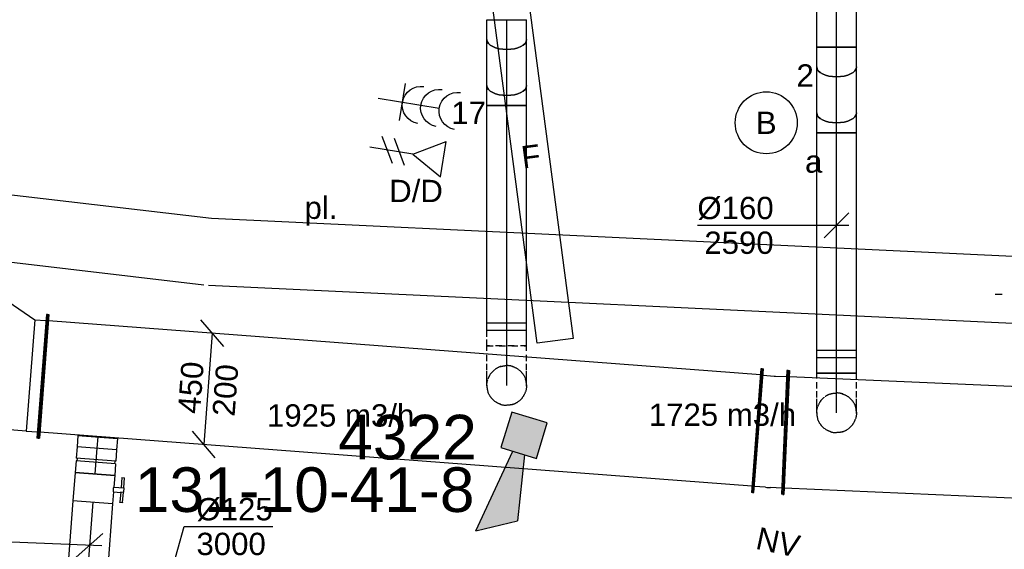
# Model space of a CAD drawing. Extents: x -138812 to 250702, y -18987 to 104055.
# Tile 69 of 193: x 71825 to 75795, y 17335 to 19470. Entities that reach past the tile are written whole.
import ezdxf
from ezdxf.enums import TextEntityAlignment as Align

# ---------------------------------------------------------------- set-up
doc = ezdxf.new("R2010")
doc.units = 0
doc.header["$LTSCALE"] = 50
doc.linetypes.add('CENTER2', pattern=[28.575000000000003, 19.05, -3.175, 3.175, -3.175])
doc.linetypes.add('STREEPJES', pattern=[0.1, 0.05, -0.05])
doc.layers.get('0').update_dxf_attribs({"linetype": 'CONTINUOUS'})
for name, color, linetype in [('brandmeldserienummers', 1, 'CONTINUOUS'), ('EL6131--', 2, 'CONTINUOUS'), ('EL6222--', 3, 'CONTINUOUS'), ('EL6311--', 3, 'CONTINUOUS'), ('EL6350--', 3, 'CONTINUOUS'), ('EL6441--', 3, 'CONTINUOUS'), ('EL6511--', 3, 'CONTINUOUS'), ('EM6131--', 1, 'CONTINUOUS'), ('lMcht retour bestaand', 1, 'CONTINUOUS'), ('lMcht retour bestaand_PR', 1, 'CONTINUOUS'), ('WL570---_RETOUR', 112, 'CONTINUOUS'), ('WL570---_RETOUR_HL', 8, 'CONTINUOUS'), ('WM570---_RETOUR', 1, 'CONTINUOUS'), ('WM570---_RETOUR_PR', 1, 'CONTINUOUS'), ('WM570---_TOEVOER', 1, 'CONTINUOUS')]:
    doc.layers.add(name, color=color, linetype=linetype)
doc.styles.add('BURO-018', font='ARIAL.TTF', dxfattribs={"height": 90})

# ---------------------------------------------------------------- blocks, each defined once
blk = doc.blocks.new('E001611500146')
at = {"color": 0}
for p, q in [((-15, -1.46), (-15, 1.46)), ((-15, 1.46), (15, 1.46)), ((15, 1.46), (15, -1.46)), ((15, -1.46), (-15, -1.46))]:
    blk.add_line(p, q, dxfattribs=at)
at = {"color": 0, "linetype": 'Continuous', "style": 'BURO-018'}
for tag, p in [('E_GKAST', (0, 8)), ('E_GROEP', (0, 5)), ('E_SGROEP', (4.5, 5)), ('E_ARMCODE', (0, 0)), ('E_SLET', (4.5, -3))]:
    blk.add_attdef(tag, text='', height=1.8, dxfattribs=at).set_placement(p, align=Align.MIDDLE)
blk = doc.blocks.new('1115C2J')
at = {"color": 0, "linetype": 'Continuous'}
for p, q in [((-4.5, 5.5), (4.5, 5.5)), ((-4.5, 1), (-4.5, 5.5)), ((-1.239999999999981, 4.30882250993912), (-1.240000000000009, 4.909999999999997)), ((-0.7599999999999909, 4.110000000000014), (-0.7599999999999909, 4.909999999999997)), ((2, 5.150000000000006), (3.5, 5.150000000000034)), ((2, 1.349999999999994), (2, 5.150000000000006)), ((3.5, 5.150000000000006), (3.5, 1.349999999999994)), ((4.5, 1), (4.5, 5.5)), ((-2.681177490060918, 4.349999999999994), (-3.52000000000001, 4.349999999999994)), ((-1.939999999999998, 3.608822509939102), (-2.681177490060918, 4.349999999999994)), ((-1.239999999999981, 4.30882250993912), (-1.939999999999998, 3.608822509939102)), ((-1.374314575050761, 3.495685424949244), (-0.7599999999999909, 4.110000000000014)), ((-2.879999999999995, 3.870000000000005), (-3.52000000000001, 3.870000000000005)), ((-1.270913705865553, 2.260913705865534), (-2.879999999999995, 3.870000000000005)), ((-1.232893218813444, 3.354264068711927), (-1.374314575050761, 3.495685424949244)), ((-0.8723044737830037, 3.714852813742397), (-1.232893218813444, 3.354264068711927)), ((-0.6460303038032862, 3.488578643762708), (-1.006619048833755, 3.127989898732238)), ((-1.939999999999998, 2.930000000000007), (-2.04000000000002, 2.830000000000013)), ((-2.04000000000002, 2.830000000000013), (-2.04000000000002, 2.343756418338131)), ((-1.713725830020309, 2.703725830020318), (-1.719999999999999, 2.697451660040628)), ((-1.719999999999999, 2.697451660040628), (-1.719999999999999, 2.463756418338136)), ((-1.473756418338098, 2.463756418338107), (-1.719999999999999, 2.463756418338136)), ((-0.7052282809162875, 2.82659913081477), (-1.006619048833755, 3.127989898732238)), ((-0.9880709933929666, 2.143756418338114), (-1.840000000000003, 2.143756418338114)), ((4.5, 1), (-4.5, 1)), ((2, 1.349999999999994), (3.5, 1.349999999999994))]:
    blk.add_line(p, q, dxfattribs=at)
blk.add_lwpolyline([(0.75, 4, 0, 0.7, 0), (0.75, 2.499999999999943, 0.7, 0.7, 0)], format="xyseb", dxfattribs=at)
blk.add_circle((-0.7599999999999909, 1.75), 0.4, dxfattribs=at)
for centre, radius, start, end in [((-1, 4.909999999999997), 0.2399999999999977, 0, 180), ((-3.52000000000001, 4.110000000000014), 0.2399999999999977, 90, 270), ((-0.7591673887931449, 3.601715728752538), 0.1599999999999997, 315.0000000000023, 134.9999999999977), ((-0.9880709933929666, 2.543756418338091), 0.3999999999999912, 225.0000000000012, 45), ((-1.840000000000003, 2.343756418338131), 0.2, 180, 270)]:
    blk.add_arc(centre, radius, start, end, dxfattribs=at)
at = {"color": 0, "linetype": 'Continuous', "style": 'BURO-018'}
for tag, p in [('E_GKAST', (0, 15.16666666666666)), ('E_GROEP', (0, 12.16666666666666)), ('E_SGROEP', (4.5, 12.16666666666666)), ('E_ARMCODE', (0, 8))]:
    blk.add_attdef(tag, text='', height=1.8, dxfattribs=at).set_placement(p, align=Align.MIDDLE)
blk = doc.blocks.new('*U22')
at = {"color": 0, "ltscale": 10}
blk.add_arc((-7.075050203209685, 135.0000000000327, -2730), 270.0000000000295, 269.9999999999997, 275.9999999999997, dxfattribs=at)
at = {"layer": 'EM6131--', "color": 1, "linetype": 'Continuous', "style": 'BURO-018'}
blk.add_attdef('POSNR', text='', height=90, dxfattribs=at).set_placement((0, 0), align=Align.MIDDLE)
blk = doc.blocks.new('111304B')
at = {"color": 0, "linetype": 'Continuous'}
for p, q in [((0, 1), (0, 6)), ((-1.5, 3), (1.5, 3))]:
    blk.add_line(p, q, dxfattribs=at)
for centre in [(0, 7.5), (0, 6), (0, 4.5)]:
    blk.add_arc(centre, 1.5, 180, 0, dxfattribs=at)
at = {"color": 0, "linetype": 'Continuous', "style": 'BURO-018'}
for tag, p in [('E_GKAST', (0, 13)), ('E_GROEP', (0, 10)), ('E_SGROEP', (4.5, 10))]:
    blk.add_attdef(tag, text='', height=1.8, dxfattribs=at).set_placement(p, align=Align.MIDDLE)
at = {"color": 0, "linetype": 'Continuous', "style": 'BURO-018', "flags": 1}
for tag, height, p in [('E_VERMCODE', 1.8, (13, 10)), ('E_MATCODE', 1.799999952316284, (0, 0))]:
    blk.add_attdef(tag, text='', height=height, dxfattribs=at).set_placement(p, align=Align.MIDDLE)
blk = doc.blocks.new('E00153')
at = {"color": 0, "linetype": 'Continuous'}
for p, q in [((-1.443375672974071, 7), (1.443375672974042, 7)), ((0, 4.5), (-1.443375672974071, 7)), ((0, 4.5), (1.443375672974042, 7)), ((-1, 4), (1, 2.845299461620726)), ((0, 4.5), (0, 1)), ((-1, 3), (1, 1.845299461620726))]:
    blk.add_line(p, q, dxfattribs=at)
at = {"color": 7, "style": 'BURO-018'}
for tag, p in [('E_COMMENT1', (-6, 12)), ('E_COMMENT2', (6, 12)), ('E_DCOM1', (-6, 9)), ('E_DCOM2', (6, 9))]:
    blk.add_attdef(tag, text='', height=1.8, dxfattribs=at).set_placement(p, align=Align.MIDDLE)
at = {"color": 0, "style": 'BURO-018'}
blk.add_attdef('E_TEXT1', text='', height=1.8, dxfattribs=at).set_placement((2.5, 6), align=Align.MIDDLE)
at = {"color": 0, "linetype": 'Continuous', "style": 'BURO-018', "flags": 1}
blk.add_attdef('E_MATCODE', text='', height=1.799999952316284, dxfattribs=at).set_placement((0, 0), align=Align.MIDDLE)
blk = doc.blocks.new('*U64')
at = {"color": 0, "ltscale": 10}
for p, q in [((-3.637978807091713e-12, 135, -2730), (2559.343480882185, 134.9999999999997, -2730)), ((1.818989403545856e-12, -135, -2730), (2559.343480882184, -135.0000000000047, -2730))]:
    blk.add_line(p, q, dxfattribs=at)
at = {"layer": 'EM6131--', "color": 1, "style": 'BURO-018'}
blk.add_attdef('POSNR', text='', height=90, dxfattribs=at).set_placement((0, 0), align=Align.MIDDLE)
blk = doc.blocks.new('*U65')
at = {"color": 0, "ltscale": 10}
for p, q in [((3.637978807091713e-12, 134.9999999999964, -2730), (3738.376657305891, 134.9999999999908, -2730)), ((3.637978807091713e-12, -134.9999999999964, -2730), (3738.376657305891, -135.0000000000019, -2730))]:
    blk.add_line(p, q, dxfattribs=at)
at = {"layer": 'EM6131--', "color": 1, "style": 'BURO-018'}
blk.add_attdef('POSNR', text='', height=90, dxfattribs=at).set_placement((0, 0), align=Align.MIDDLE)
blk = doc.blocks.new('*U110')
at = {"layer": 'WM570---_RETOUR', "color": 0, "ltscale": 10}
for p, q in [((-13.7168461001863, -49.10095375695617), (99.07770916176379, 354.6595172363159)), ((99.07770916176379, 354.6595172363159), (456.6493326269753, 354.6595172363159)), ((37.11719520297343, -52.96822302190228), (-37.11719520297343, 52.96822302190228))]:
    blk.add_line(p, q, dxfattribs=at)
at = {"layer": 'WM570---_RETOUR', "color": 0, "style": 'BURO-018'}
for s, p in [('%%c125', (149.0777091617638, 379.6595172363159)), ('3000', (149.0777091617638, 239.6595172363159))]:
    blk.add_text(s, height=90, dxfattribs=at).set_placement(p)
blk = doc.blocks.new('*U200')
at = {"color": 0, "ltscale": 10}
for p, q in [((-37.15248982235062, 80, -2740.399999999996), (-18.89821544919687, 80, -2740.399999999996)), ((-18.89821544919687, 80, -2740.399999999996), (21.82177955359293, 79.99999999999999, -2740.399999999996)), ((21.82177955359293, 80, -2740.399999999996), (42.89999999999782, 80, -2740.399999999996)), ((42.89999999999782, 80, -2740.399999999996), (42.89999999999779, -80, -2740.399999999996)), ((-37.15248982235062, -80, -2740.399999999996), (-18.89821544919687, -80, -2740.399999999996)), ((-18.89821544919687, -80, -2740.399999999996), (21.82177955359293, -80.00000000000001, -2740.399999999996)), ((21.82177955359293, -80, -2740.399999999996), (42.89999999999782, -80, -2740.399999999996))]:
    blk.add_line(p, q, dxfattribs=at)
at = {"color": 0, "ltscale": 10, "extrusion": (-2.43530638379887e-32, -2.465190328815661e-32, -1)}
blk.add_ellipse((-37.15248982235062, 0, -2740.399999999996), major_axis=(-1.469576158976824e-14, -80), ratio=0.5000000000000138, start_param=0, end_param=3.141592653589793, dxfattribs=at)
at = {"layer": 'WL570---_RETOUR_HL', "linetype": 'CENTER2'}
blk.add_line((-37.15248982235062, 0, -2740.399999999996), (42.89999999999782, -1.470540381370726e-14, -2740.399999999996), dxfattribs=at)
at = {"layer": 'WM570---_RETOUR_PR', "color": 1, "style": 'BURO-018'}
blk.add_attdef('POSNR', text='', height=90, dxfattribs=at).set_placement((0, 0), align=Align.MIDDLE)
blk = doc.blocks.new('*U201')
at = {"color": 0, "ltscale": 10}
for p, q in [((0, 80, -2611.849999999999), (185.5026414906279, 79.99999999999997, -2611.849999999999)), ((0, -80, -2611.849999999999), (185.5026414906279, -80.00000000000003, -2611.849999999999))]:
    blk.add_line(p, q, dxfattribs=at)
at = {"color": 0, "ltscale": 10, "extrusion": (-1.698180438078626e-48, -9.244463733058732e-33, -1)}
blk.add_ellipse((0, 0, -2611.849999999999), major_axis=(-1.469576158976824e-14, -80), ratio=0.5000000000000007, start_param=0, end_param=3.141592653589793, dxfattribs=at)
at = {"color": 0, "ltscale": 10}
blk.add_ellipse((185.5026414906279, 0, -2611.849999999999), major_axis=(-1.469576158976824e-14, -80), ratio=0.5000000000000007, start_param=3.141592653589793, end_param=6.283185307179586, dxfattribs=at)
at = {"layer": 'WL570---_RETOUR_HL', "linetype": 'CENTER2'}
blk.add_line((0, 0, -2611.849999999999), (185.5026414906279, -3.407628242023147e-14, -2611.849999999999), dxfattribs=at)
at = {"layer": 'WM570---_RETOUR_PR', "color": 1, "style": 'BURO-018'}
blk.add_attdef('POSNR', text='', height=90, dxfattribs=at).set_placement((0, 0), align=Align.MIDDLE)
blk = doc.blocks.new('*U202')
at = {"color": 0, "ltscale": 10}
for p, q in [((-42.89999999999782, 80, -2590.399999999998), (-21.82177955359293, 80, -2590.399999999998)), ((-42.89999999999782, -80, -2590.399999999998), (-42.89999999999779, 80, -2590.399999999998)), ((-21.82177955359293, 80, -2590.399999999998), (18.89821544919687, 79.99999999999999, -2590.399999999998)), ((18.89821544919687, 80, -2590.399999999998), (37.15248982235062, 80, -2590.399999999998)), ((-42.89999999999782, -80, -2590.399999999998), (-21.82177955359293, -80, -2590.399999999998)), ((-21.82177955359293, -80, -2590.399999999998), (18.89821544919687, -80.00000000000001, -2590.399999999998)), ((18.89821544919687, -80, -2590.399999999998), (37.15248982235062, -80, -2590.399999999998))]:
    blk.add_line(p, q, dxfattribs=at)
blk.add_ellipse((37.15248982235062, 0, -2590.399999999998), major_axis=(-1.469576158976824e-14, -80), ratio=0.4999999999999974, start_param=3.141592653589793, end_param=6.283185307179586, dxfattribs=at)
at = {"layer": 'WL570---_RETOUR_HL', "linetype": 'CENTER2'}
blk.add_line((-42.89999999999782, 0, -2590.399999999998), (37.15248982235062, -1.470540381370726e-14, -2590.399999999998), dxfattribs=at)
at = {"layer": 'WM570---_RETOUR_PR', "color": 1, "style": 'BURO-018'}
blk.add_attdef('POSNR', text='', height=90, dxfattribs=at).set_placement((0, 0), align=Align.MIDDLE)
blk = doc.blocks.new('*U204')
at = {"color": 0, "ltscale": 10}
for p, q in [((0, 80, -2590.399999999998), (907.618727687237, 79.99999999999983, -2590.399999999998)), ((0, -80, -2590.399999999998), (2.939152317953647e-14, 80, -2590.399999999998)), ((907.618727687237, 80, -2590.399999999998), (907.618727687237, -80, -2590.399999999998)), ((0, -80, -2590.399999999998), (907.618727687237, -80.00000000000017, -2590.399999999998))]:
    blk.add_line(p, q, dxfattribs=at)
at = {"layer": 'WL570---_RETOUR_HL', "linetype": 'CENTER2'}
blk.add_line((0, 0, -2590.399999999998), (907.618727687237, -1.667268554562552e-13, -2590.399999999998), dxfattribs=at)
at = {"layer": 'WM570---_RETOUR_PR', "color": 1, "style": 'BURO-018'}
blk.add_attdef('POSNR', text='', height=90, dxfattribs=at).set_placement((0, 0), align=Align.MIDDLE)
blk = doc.blocks.new('*U205')
at = {"color": 8, "linetype": 'STREEPJES', "ltscale": 10}
blk.add_circle((0, 0, -2899.999999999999), 80, dxfattribs=at)
at = {"layer": 'WL570---_RETOUR_HL', "linetype": 'CENTER2'}
blk.add_circle((0, 0, -2899.999999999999), 0.075, dxfattribs=at)
at = {"layer": 'WM570---_RETOUR_PR', "color": 1, "style": 'BURO-018'}
blk.add_attdef('POSNR', text='', height=90, dxfattribs=at).set_placement((0, 0), align=Align.MIDDLE)
blk = doc.blocks.new('*U206')
at = {"color": 8, "linetype": 'STREEPJES', "ltscale": 10}
for start in [0.1799999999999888, 0.1799999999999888, 180, 180]:
    blk.add_arc((0, 0, -2802.099999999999), 80, start, 0, dxfattribs=at)
at = {"layer": 'WL570---_RETOUR_HL', "linetype": 'CENTER2'}
blk.add_circle((0, 0, -2802.099999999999), 0.075, dxfattribs=at)
at = {"layer": 'WM570---_RETOUR_PR', "color": 1, "style": 'BURO-018'}
blk.add_attdef('POSNR', text='', height=90, dxfattribs=at).set_placement((0, 0), align=Align.MIDDLE)
blk = doc.blocks.new('*U207')
at = {"color": 8, "linetype": 'STREEPJES', "ltscale": 10}
for p, q in [((-80, 138.9356003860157, -2590.4), (-80, 160, -2590.4)), ((-80, 160, -2590.4), (80, 160, -2590.4)), ((80, 138.9356003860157, -2590.4), (80, 160, -2590.4)), ((-80, 98.24230518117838, -2590.4), (-80, 138.9356003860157, -2590.4)), ((80, 98.24230518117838, -2590.4), (80, 138.9356003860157, -2590.4)), ((-80, 61.75769481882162, -2590.4), (-80, 98.24230518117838, -2590.4)), ((80, 61.75769481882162, -2590.4), (80, 98.24230518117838, -2590.4)), ((-80, 31.96813520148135, -2590.4), (-80, 61.75769481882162, -2590.4)), ((80, 31.96813520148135, -2590.4), (80, 61.75769481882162, -2590.4)), ((-80, 10.90373558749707, -2590.4), (-80, 31.96813520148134, -2590.4)), ((-80, 0, -2590.4), (-80, 10.90373558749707, -2590.4)), ((80, 10.90373558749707, -2590.4), (80, 31.96813520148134, -2590.4)), ((80, 0, -2590.4), (80, 10.90373558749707, -2590.4))]:
    blk.add_line(p, q, dxfattribs=at)
at = {"layer": 'WL570---_RETOUR_HL', "linetype": 'CENTER2'}
blk.add_line((0, 0, -2590.4), (0, 160, -2590.4), dxfattribs=at)
at = {"layer": 'WM570---_RETOUR_PR', "color": 1, "style": 'BURO-018'}
blk.add_attdef('POSNR', text='', height=90, dxfattribs=at).set_placement((0, 0), align=Align.MIDDLE)
blk = doc.blocks.new('*U208')
at = {"color": 8, "linetype": 'STREEPJES', "ltscale": 10}
for p, q in [((0, 80, -2590.4), (36.2443439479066, 80, -2590.4)), ((0, -80, -2590.4), (2.939152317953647e-14, 80, -2590.4)), ((0, -80, -2590.4), (24.07212496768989, -80, -2590.4))]:
    blk.add_line(p, q, dxfattribs=at)
at = {"color": 0, "ltscale": 10}
for p, q in [((36.2443439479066, 80, -2590.4), (92.37928503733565, 79.99999999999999, -2590.4)), ((92.37928503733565, 80, -2590.4), (92.37928503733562, -80, -2590.4)), ((24.07212496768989, -80, -2590.4), (92.37928503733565, -80.00000000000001, -2590.4))]:
    blk.add_line(p, q, dxfattribs=at)
at = {"layer": 'WL570---_RETOUR_HL', "linetype": 'CENTER2'}
blk.add_line((0, 0, -2590.4), (92.37928503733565, -1.696979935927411e-14, -2590.4), dxfattribs=at)
at = {"layer": 'WM570---_RETOUR_PR', "color": 1, "style": 'BURO-018'}
blk.add_attdef('POSNR', text='', height=90, dxfattribs=at).set_placement((0, 0), align=Align.MIDDLE)
blk = doc.blocks.new('*U311')
at = {"color": 0, "ltscale": 10}
for p, q in [((0, 80, -3000), (396.2298591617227, 79.99999999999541, -3000)), ((521.2298591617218, 80, -3000), (771.8591902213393, 79.99999999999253, -3000)), ((771.8591902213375, 80, -3000), (771.8591902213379, -80.00000000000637, -3000)), ((-3.637978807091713e-12, -80.00000000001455, -3000), (771.8591902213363, -80.00000000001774, -3000))]:
    blk.add_line(p, q, dxfattribs=at)
at = {"layer": 'WL570---_RETOUR_HL', "linetype": 'CENTER2'}
blk.add_line((0, 0, -3000), (771.85919022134, -3.181374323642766e-12, -3000), dxfattribs=at)
at = {"layer": 'WM570---_RETOUR_PR', "color": 1, "style": 'BURO-018'}
blk.add_attdef('POSNR', text='', height=90, dxfattribs=at).set_placement((0, 0), align=Align.MIDDLE)
blk = doc.blocks.new('*U312')
at = {"layer": 'WM570---_RETOUR', "color": 0, "ltscale": 10}
for p, q in [((-53.78467065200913, -47.84914317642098), (53.78467065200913, 47.84914317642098)), ((-314.4025799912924, 12.8157226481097), (-671.9742034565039, 12.8157226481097)), ((49.9894624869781, -2.037677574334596), (-314.4025799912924, 12.8157226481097))]:
    blk.add_line(p, q, dxfattribs=at)
at = {"layer": 'WM570---_RETOUR', "color": 0, "style": 'BURO-018'}
for s, p in [('%%c160', (-671.9742034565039, 37.81572264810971)), ('3000', (-644.1024435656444, -102.1842773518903))]:
    blk.add_text(s, height=90, dxfattribs=at).set_placement(p)
blk = doc.blocks.new('*U313')
at = {"color": 0, "ltscale": 10}
for p, q in [((-51.69999999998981, 80, -3000.000000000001), (-4.999999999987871, 79.99999999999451, -3000.000000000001)), ((-51.69999999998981, 80, -3000.000000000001), (-51.70000000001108, -80.00000000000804, -3000.000000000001)), ((-4.999999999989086, 80, -3000.000000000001), (-5.000000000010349, -80.00000000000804, -3000.000000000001)), ((5.000000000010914, 80, -3000.000000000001), (51.70000000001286, 79.99999999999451, -3000.000000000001)), ((5.000000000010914, 80, -3000.000000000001), (4.999999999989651, -80.00000000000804, -3000.000000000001)), ((51.70000000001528, 79.99999999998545, -3000.000000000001), (51.69999999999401, -80.0000000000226, -3000.000000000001)), ((-4.999999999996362, 76, -3000.000000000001), (5.000000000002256, 75.99999999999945, -3000.000000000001)), ((-5.000000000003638, -76, -3000.000000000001), (4.99999999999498, -76.00000000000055, -3000.000000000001)), ((-51.70000000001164, -80, -3000.000000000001), (-5.000000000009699, -80.00000000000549, -3000.000000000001)), ((4.999999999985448, -80.00000000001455, -3000.000000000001), (51.69999999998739, -80.00000000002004, -3000.000000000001))]:
    blk.add_line(p, q, dxfattribs=at)
at = {"layer": 'WL570---_RETOUR_HL', "linetype": 'CENTER2'}
blk.add_line((-51.70000000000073, 0, -3000.000000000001), (51.70000000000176, -1.151845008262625e-11, -3000.000000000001), dxfattribs=at)
at = {"layer": 'WM570---_RETOUR_PR', "color": 1, "style": 'BURO-018'}
blk.add_attdef('POSNR', text='', height=90, dxfattribs=at).set_placement((0, 0), align=Align.MIDDLE)
blk = doc.blocks.new('*U314')
at = {"color": 2, "ltscale": 10}
for p, q in [((-9.541666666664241, 120, -3000), (-50.24662103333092, 120.0000000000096, -3000)), ((-50.24662103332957, 109.333333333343, -3000), (-50.24662103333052, 120.0000000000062, -3000)), ((-9.54166666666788, 80, -3000), (-9.54166666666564, 119.9999999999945, -3000)), ((-9.541666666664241, 120, -3000), (7.51558355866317, 120.000000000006, -3000)), ((7.515583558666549, 109.3333333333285, -3000), (7.515583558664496, 120.0000000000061, -3000)), ((48.91328769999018, 120, -3000), (7.515583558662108, 120.0000000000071, -3000)), ((48.91328769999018, 120, -3000), (50.24662103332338, 119.999999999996, -3000)), ((48.91328769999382, 109.3333333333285, -3000), (48.91328769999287, 119.9999999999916, -3000)), ((50.24662103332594, 120, -3000), (50.24662103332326, 109.3333333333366, -3000)), ((-57.25, 80, -3000), (-9.541666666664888, 79.99999999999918, -3000)), ((-57.25000000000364, -80, -3000), (-57.25000000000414, 80.00000000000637, -3000)), ((-50.24662103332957, 109.333333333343, -3000), (-9.541666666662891, 109.3333333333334, -3000)), ((7.515583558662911, 109.333333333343, -3000), (48.91328769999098, 109.333333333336, -3000)), ((9.541666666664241, 80.00000000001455, -3000), (9.54166666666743, 109.3333333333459, -3000)), ((9.541666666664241, 80.00000000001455, -3000), (57.24999999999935, 80.00000000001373, -3000)), ((50.2466210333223, 109.3333333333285, -3000), (48.91328769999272, 109.3333333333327, -3000)), ((57.25, 80.00000000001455, -3000), (57.2500000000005, -79.99999999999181, -3000)), ((-57.25000000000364, -80, -3000), (57.24999999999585, -79.99999999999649, -3000))]:
    blk.add_line(p, q, dxfattribs=at)
blk.add_spline([(9.492711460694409, 79.99417583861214, -3000), (9.34634818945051, 79.97693931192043, -3000), (9.104078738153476, 79.94898902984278, -3000), (8.768389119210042, 79.91145878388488, -3000), (8.34272396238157, 79.86587281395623, -3000), (7.831451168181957, 79.81408537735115, -3000), (7.239817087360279, 79.75820677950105, -3000), (6.573892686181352, 79.70051858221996, -3000), (5.840511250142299, 79.64338119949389, -3000), (5.047198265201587, 79.58913749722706, -3000), (4.202094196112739, 79.54001629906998, -3000), (3.313870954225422, 79.4980398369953, -3000), (2.391642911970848, 79.46493914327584, -3000), (1.444873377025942, 79.44208114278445, -3000), (0.4832774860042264, 79.43041076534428, -3000), (-0.4832774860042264, 79.43041076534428, -3000), (-1.444873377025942, 79.442081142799, -3000), (-2.39164291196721, 79.46493914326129, -3000), (-3.31387095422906, 79.4980398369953, -3000), (-4.202094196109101, 79.54001629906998, -3000), (-5.047198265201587, 79.5891374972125, -3000), (-5.840511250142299, 79.64338119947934, -3000), (-6.573892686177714, 79.70051858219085, -3000), (-7.239817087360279, 79.7582067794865, -3000), (-7.831451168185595, 79.8140853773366, -3000), (-8.342723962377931, 79.86587281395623, -3000), (-8.768389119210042, 79.91145878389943, -3000), (-9.104078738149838, 79.94898902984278, -3000), (-9.34634818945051, 79.97693931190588, -3000), (-9.492711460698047, 79.99417583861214, -3000), (-9.54166666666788, 80, -3000)], degree=3, dxfattribs=at)
at = {"layer": 'WL570---_RETOUR', "color": 1, "style": 'BURO-018'}
blk.add_attdef('I', text='', height=90, dxfattribs=at).set_placement((0, 0), align=Align.MIDDLE)
at = {"layer": 'WM570---_RETOUR_PR', "color": 1, "style": 'BURO-018'}
blk.add_attdef('POSNR', text='', height=90, dxfattribs=at).set_placement((0, 0), align=Align.MIDDLE)
blk = doc.blocks.new('*U323')
at = {"color": 0, "ltscale": 10}
for p, q in [((0, 80, -3000), (46.19999999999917, 80.00000000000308, -3000)), ((0, -80, -3000), (-5.018208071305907e-13, 80.00000000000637, -3000)), ((46.20000000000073, 80, -3000), (46.20000000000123, -80.00000000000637, -3000)), ((0, -80, -3000), (46.19999999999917, -79.99999999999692, -3000))]:
    blk.add_line(p, q, dxfattribs=at)
at = {"layer": 'WL570---_RETOUR_HL', "linetype": 'CENTER2'}
blk.add_line((0, 0, -3000), (46.19999999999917, 3.089720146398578e-12, -3000), dxfattribs=at)
at = {"layer": 'WM570---_RETOUR_PR', "color": 1, "style": 'BURO-018'}
blk.add_attdef('POSNR', text='', height=90, dxfattribs=at).set_placement((0, 0), align=Align.MIDDLE)
blk = doc.blocks.new('*U324')
at = {"color": 0, "ltscale": 10}
for p, q in [((1.455191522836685e-11, 250, -3000), (5.000000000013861, 249.9999999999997, -3000)), ((0, -250, -3000), (2.111505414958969e-11, 249.9999999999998, -3000)), ((5, -250, -3000), (5.000000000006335, 250.0000000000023, -3000)), ((2889.990814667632, 250.0000000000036, -3000), (2884.990814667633, 250.0000000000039, -3000)), ((2884.990814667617, -250, -3000), (2884.990814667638, 250.0000000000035, -3000)), ((2889.990814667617, -250, -3000), (2889.990814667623, 250.0000000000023, -3000)), ((5.000000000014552, 225.0000000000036, -3000), (2884.990814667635, 225.0000000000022, -3000)), ((5, -224.9999999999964, -3000), (2884.990814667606, -224.9999999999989, -3000)), ((0, -250, -3000), (5.000000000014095, -250.0000000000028, -3000)), ((2889.990814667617, -250, -3000), (2884.990814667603, -250.0000000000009, -3000))]:
    blk.add_line(p, q, dxfattribs=at)
at = {"layer": 'lMcht retour bestaand_PR', "color": 1, "style": 'BURO-018'}
blk.add_attdef('POSNR', text='', height=90, dxfattribs=at).set_placement((0, 0), align=Align.MIDDLE)
blk = doc.blocks.new('*U325')
at = {"layer": 'lMcht retour bestaand', "color": 0, "ltscale": 10}
for p, q in [((63.13093933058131, 170.7029129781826), (-28.99521313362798, 278.0004993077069)), ((17.06786309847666, 224.3517061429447), (-17.06786309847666, -224.351706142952)), ((28.99521313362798, -278.0004993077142), (-63.13093933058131, -170.7029129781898))]:
    blk.add_line(p, q, dxfattribs=at)
at = {"layer": 'lMcht retour bestaand', "color": 0, "style": 'BURO-018'}
for s, p in [('450', (-32.88443231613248, -102.6888067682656)), ('200', (106.7121848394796, -113.3088104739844)), ('200', (106.7121848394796, -113.3088104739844))]:
    blk.add_text(s, height=90, rotation=85.64952519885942, dxfattribs=at).set_placement(p)
blk = doc.blocks.new('*U418')
at = {"color": 0, "ltscale": 10}
for p, q in [((-49.9999999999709, 250.0000000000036, -3000), (-44.99999999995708, 250.0000000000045, -3000)), ((-49.9999999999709, -250, -3000), (-49.99999999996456, 250.0000000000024, -3000)), ((-44.99999999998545, -250.0000000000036, -3000), (-44.99999999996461, 249.9999999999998, -3000)), ((223.2050807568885, 250, -3000), (218.2050807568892, 250.0000000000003, -3000)), ((218.205080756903, -350, -3000), (218.2050807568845, 250.0000000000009, -3000)), ((223.2050807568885, -350.0000000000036, -3000), (223.2050807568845, 249.9999999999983, -3000)), ((1.455191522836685e-11, 224.9999999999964, -3000), (-44.99999999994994, 224.9999999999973, -3000)), ((1.455191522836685e-11, -224.9999999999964, -3000), (1.934807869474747e-11, 224.9999999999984, -3000)), ((0, 225, -3000), (173.2050807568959, 224.9999999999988, -3000)), ((173.2050807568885, 225, -3000), (218.205080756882, 225.0000000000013, -3000)), ((173.205080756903, -325, -3000), (173.2050807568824, 225.0000000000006, -3000)), ((1.455191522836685e-11, -224.9999999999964, -3000), (-44.99999999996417, -225.0000000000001, -3000)), ((173.205080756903, -324.9999999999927, -3000), (-3.439026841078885e-12, -224.9999999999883, -3000)), ((-49.9999999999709, -250, -3000), (-44.99999999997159, -250.0000000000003, -3000)), ((173.205080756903, -325, -3000), (218.2050807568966, -324.9999999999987, -3000)), ((223.2050807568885, -350.0000000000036, -3000), (218.2050807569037, -350.0000000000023, -3000))]:
    blk.add_line(p, q, dxfattribs=at)
at = {"layer": 'lMcht retour bestaand_PR', "color": 1, "style": 'BURO-018'}
blk.add_attdef('POSNR', text='', height=90, dxfattribs=at).set_placement((0, 0), align=Align.MIDDLE)
blk = doc.blocks.new('*U420')
at = {"color": 0, "ltscale": 10}
for p, q in [((-37.15248982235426, 80, -2740.399999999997), (-18.89821544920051, 80, -2740.399999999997)), ((-18.89821544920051, 80, -2740.399999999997), (21.82177955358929, 79.99999999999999, -2740.399999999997)), ((21.82177955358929, 80, -2740.399999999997), (42.89999999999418, 80, -2740.399999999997)), ((42.89999999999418, 80, -2740.399999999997), (42.89999999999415, -80, -2740.399999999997)), ((-37.15248982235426, -80, -2740.399999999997), (-18.89821544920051, -80, -2740.399999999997)), ((-18.89821544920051, -80, -2740.399999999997), (21.82177955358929, -80.00000000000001, -2740.399999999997)), ((21.82177955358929, -80, -2740.399999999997), (42.89999999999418, -80, -2740.399999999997))]:
    blk.add_line(p, q, dxfattribs=at)
at = {"color": 0, "ltscale": 10, "extrusion": (-2.43530638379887e-32, -2.465190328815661e-32, -1)}
blk.add_ellipse((-37.15248982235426, 0, -2740.399999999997), major_axis=(-1.469576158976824e-14, -80), ratio=0.5000000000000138, start_param=0, end_param=3.141592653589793, dxfattribs=at)
at = {"layer": 'WL570---_RETOUR_HL', "linetype": 'CENTER2'}
blk.add_line((-37.15248982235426, 0, -2740.399999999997), (42.89999999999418, -1.470540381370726e-14, -2740.399999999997), dxfattribs=at)
at = {"layer": 'WM570---_RETOUR_PR', "color": 1, "style": 'BURO-018'}
blk.add_attdef('POSNR', text='', height=90, dxfattribs=at).set_placement((0, 0), align=Align.MIDDLE)
blk = doc.blocks.new('*U421')
at = {"color": 0, "ltscale": 10}
for p, q in [((-3.637978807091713e-12, 80, -2611.849999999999), (185.5026414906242, 79.99999999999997, -2611.849999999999)), ((-3.637978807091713e-12, -80, -2611.849999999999), (185.5026414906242, -80.00000000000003, -2611.849999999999))]:
    blk.add_line(p, q, dxfattribs=at)
at = {"color": 0, "ltscale": 10, "extrusion": (-1.698180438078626e-48, -9.244463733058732e-33, -1)}
blk.add_ellipse((-3.637978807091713e-12, 0, -2611.849999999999), major_axis=(-1.469576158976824e-14, -80), ratio=0.5000000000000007, start_param=0, end_param=3.141592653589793, dxfattribs=at)
at = {"color": 0, "ltscale": 10}
blk.add_ellipse((185.5026414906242, 0, -2611.849999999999), major_axis=(-1.469576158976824e-14, -80), ratio=0.5000000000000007, start_param=3.141592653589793, end_param=6.283185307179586, dxfattribs=at)
at = {"layer": 'WL570---_RETOUR_HL', "linetype": 'CENTER2'}
blk.add_line((-3.637978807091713e-12, 0, -2611.849999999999), (185.5026414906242, -3.407628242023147e-14, -2611.849999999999), dxfattribs=at)
at = {"layer": 'WM570---_RETOUR_PR', "color": 1, "style": 'BURO-018'}
blk.add_attdef('POSNR', text='', height=90, dxfattribs=at).set_placement((0, 0), align=Align.MIDDLE)
blk = doc.blocks.new('*U422')
at = {"color": 0, "ltscale": 10}
for p, q in [((-42.89999999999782, 80, -2590.399999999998), (-21.82177955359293, 80, -2590.399999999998)), ((-42.89999999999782, -80, -2590.399999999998), (-42.89999999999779, 80, -2590.399999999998)), ((-21.82177955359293, 80, -2590.399999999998), (18.89821544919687, 79.99999999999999, -2590.399999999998)), ((18.89821544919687, 80, -2590.399999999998), (37.15248982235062, 80, -2590.399999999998)), ((-42.89999999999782, -80, -2590.399999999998), (-21.82177955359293, -80, -2590.399999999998)), ((-21.82177955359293, -80, -2590.399999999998), (18.89821544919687, -80.00000000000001, -2590.399999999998)), ((18.89821544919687, -80, -2590.399999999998), (37.15248982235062, -80, -2590.399999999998))]:
    blk.add_line(p, q, dxfattribs=at)
blk.add_ellipse((37.15248982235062, 0, -2590.399999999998), major_axis=(-1.469576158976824e-14, -80), ratio=0.4999999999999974, start_param=3.141592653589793, end_param=6.283185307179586, dxfattribs=at)
at = {"layer": 'WL570---_RETOUR_HL', "linetype": 'CENTER2'}
blk.add_line((-42.89999999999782, 0, -2590.399999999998), (37.15248982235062, -1.470540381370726e-14, -2590.399999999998), dxfattribs=at)
at = {"layer": 'WM570---_RETOUR_PR', "color": 1, "style": 'BURO-018'}
blk.add_attdef('POSNR', text='', height=90, dxfattribs=at).set_placement((0, 0), align=Align.MIDDLE)
blk = doc.blocks.new('*U423')
at = {"color": 0, "ltscale": 10}
for p, q in [((0, 80, -2590.399999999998), (907.618727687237, 79.99999999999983, -2590.399999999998)), ((0, -80, -2590.399999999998), (2.939152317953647e-14, 80, -2590.399999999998)), ((907.618727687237, 80, -2590.399999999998), (907.618727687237, -80, -2590.399999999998)), ((0, -80, -2590.399999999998), (907.618727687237, -80.00000000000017, -2590.399999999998))]:
    blk.add_line(p, q, dxfattribs=at)
at = {"layer": 'WL570---_RETOUR_HL', "linetype": 'CENTER2'}
blk.add_line((0, 0, -2590.399999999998), (907.618727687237, -1.667268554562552e-13, -2590.399999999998), dxfattribs=at)
at = {"layer": 'WM570---_RETOUR_PR', "color": 1, "style": 'BURO-018'}
blk.add_attdef('POSNR', text='', height=90, dxfattribs=at).set_placement((0, 0), align=Align.MIDDLE)
blk = doc.blocks.new('*U424')
at = {"layer": 'WM570---_RETOUR', "color": 0, "ltscale": 10}
for p, q in [((-49.99999999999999, -49.99999999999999), (49.99999999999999, 49.99999999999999)), ((50, -6.123233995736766e-15), (-561.3503209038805, 6.874558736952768e-14))]:
    blk.add_line(p, q, dxfattribs=at)
at = {"layer": 'WM570---_RETOUR', "color": 0, "style": 'BURO-018'}
for s, p in [('%%c160', (-561.3503209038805, 25.00000000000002)), ('2590', (-533.478561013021, -115))]:
    blk.add_text(s, height=90, dxfattribs=at).set_placement(p)
blk = doc.blocks.new('*U425')
at = {"color": 0, "ltscale": 10}
for p, q in [((0, 80, -2740.399999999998), (927.187316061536, 79.99999999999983, -2740.399999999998)), ((0, -80, -2740.399999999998), (2.939152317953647e-14, 80, -2740.399999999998)), ((0, -80, -2740.399999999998), (927.187316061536, -80.00000000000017, -2740.399999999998))]:
    blk.add_line(p, q, dxfattribs=at)
at = {"layer": 'WL570---_RETOUR_HL', "linetype": 'CENTER2'}
blk.add_line((0, 0, -2740.399999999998), (927.187316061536, -1.703215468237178e-13, -2740.399999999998), dxfattribs=at)
at = {"layer": 'WM570---_RETOUR_PR', "color": 1, "style": 'BURO-018'}
blk.add_attdef('POSNR', text='', height=90, dxfattribs=at).set_placement((0, 0), align=Align.MIDDLE)
blk = doc.blocks.new('*U486')
at = {"color": 0, "ltscale": 10}
for p, q in [((-56.55000000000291, 250, -3000), (-51.55000000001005, 250, -3000)), ((-56.55000000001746, -250.0000000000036, -3000), (-56.55000000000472, 249.9999999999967, -3000)), ((-51.55000000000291, -250, -3000), (-51.5500000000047, 249.9999999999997, -3000)), ((60.24347130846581, 248.0486376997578, -3000), (42.79372295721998, -251.6467758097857, -3000)), ((65.2404254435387, 247.874140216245, -3000), (47.79067709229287, -251.8212732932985, -3000)), ((65.2404254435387, 247.874140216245, -3000), (60.24347130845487, 248.0486376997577, -3000)), ((-51.55000000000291, 224.9999999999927, -3000), (-6.549999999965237, 224.9999999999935, -3000)), ((14.39839667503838, 224.634344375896, -3000), (59.37098389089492, 223.0638670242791, -3000)), ((-6.549999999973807, -224.9999999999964, -3000), (-51.55000000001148, -224.9999999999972, -3000)), ((43.6662103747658, -226.6620051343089, -3000), (-1.306376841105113, -225.0915277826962, -3000)), ((-56.55000000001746, -250.0000000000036, -3000), (-51.55000000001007, -250.000000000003, -3000)), ((47.79067709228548, -251.8212732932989, -3000), (42.79372295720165, -251.6467758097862, -3000))]:
    blk.add_line(p, q, dxfattribs=at)
for radius, start, end in [(600.2492486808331, 88.00000000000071, 89.99999999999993), (150.2492486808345, 88.00000000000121, 90.00000000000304)]:
    blk.add_arc((-6.549999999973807, -375.2492486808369, -3000), radius, start, end, dxfattribs=at)
at = {"layer": 'lMcht retour bestaand_PR', "color": 1, "style": 'BURO-018'}
blk.add_attdef('POSNR', text='', height=90, dxfattribs=at).set_placement((0, 0), align=Align.MIDDLE)
blk = doc.blocks.new('*U487')
at = {"color": 0, "ltscale": 10}
for p, q in [((-2.91038304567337e-11, 250.0000000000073, -3000), (4.999999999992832, 250.0000000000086, -3000)), ((-1.455191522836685e-11, -249.9999999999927, -3000), (-3.104219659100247e-11, 250.0000000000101, -3000)), ((4.999999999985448, -249.9999999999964, -3000), (4.999999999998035, 250.0000000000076, -3000)), ((2295.194738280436, 250.0000000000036, -3000), (2290.194738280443, 250.0000000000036, -3000)), ((2290.19473828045, -249.9999999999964, -3000), (2290.194738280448, 250.0000000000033, -3000)), ((2295.194738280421, -250, -3000), (2295.194738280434, 250.0000000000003, -3000)), ((4.999999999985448, 225.0000000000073, -3000), (2290.194738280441, 225.000000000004, -3000)), ((4.999999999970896, -224.9999999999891, -3000), (2290.194738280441, -224.9999999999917, -3000)), ((-1.455191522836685e-11, -249.9999999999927, -3000), (4.999999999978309, -249.9999999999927, -3000)), ((2295.194738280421, -250, -3000), (2290.194738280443, -249.9999999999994, -3000))]:
    blk.add_line(p, q, dxfattribs=at)
at = {"layer": 'lMcht retour bestaand_PR', "color": 1, "style": 'BURO-018'}
blk.add_attdef('POSNR', text='', height=90, dxfattribs=at).set_placement((0, 0), align=Align.MIDDLE)
blk = doc.blocks.new('*U501')
at = {"color": 8, "linetype": 'STREEPJES', "ltscale": 10}
blk.add_circle((0, 0, -2899.999999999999), 80, dxfattribs=at)
at = {"layer": 'WL570---_RETOUR_HL', "linetype": 'CENTER2'}
blk.add_circle((0, 0, -2899.999999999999), 0.075, dxfattribs=at)
at = {"layer": 'WM570---_RETOUR_PR', "color": 1, "style": 'BURO-018'}
blk.add_attdef('POSNR', text='', height=90, dxfattribs=at).set_placement((0, 0), align=Align.MIDDLE)
blk = doc.blocks.new('*U502')
at = {"color": 8, "linetype": 'STREEPJES', "ltscale": 10}
for start in [0.1799999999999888, 0.1799999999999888, 180, 180]:
    blk.add_arc((0, 0, -2802.099999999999), 80, start, 0, dxfattribs=at)
at = {"layer": 'WL570---_RETOUR_HL', "linetype": 'CENTER2'}
blk.add_circle((0, 0, -2802.099999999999), 0.075, dxfattribs=at)
at = {"layer": 'WM570---_RETOUR_PR', "color": 1, "style": 'BURO-018'}
blk.add_attdef('POSNR', text='', height=90, dxfattribs=at).set_placement((0, 0), align=Align.MIDDLE)
blk = doc.blocks.new('*U503')
at = {"color": 0, "ltscale": 10}
for p, q in [((-80, 140.7535531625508, -2590.4), (-80, 160, -2590.4)), ((-80, 160, -2590.4), (80, 160, -2590.4)), ((80, 138.9356003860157, -2590.4), (80, 160, -2590.4)), ((80, 133.7659982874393, -2590.4), (80, 138.9356003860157, -2590.4))]:
    blk.add_line(p, q, dxfattribs=at)
at = {"color": 8, "linetype": 'STREEPJES', "ltscale": 10}
for p, q in [((-80, 138.9356003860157, -2590.4), (-80, 140.7535531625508, -2590.4)), ((-80, 98.24230518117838, -2590.4), (-80, 138.9356003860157, -2590.4)), ((80, 98.24230518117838, -2590.4), (80, 133.7659982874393, -2590.4)), ((-80, 61.75769481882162, -2590.4), (-80, 98.24230518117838, -2590.4)), ((80, 61.75769481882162, -2590.4), (80, 98.24230518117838, -2590.4)), ((-80, 31.96813520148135, -2590.4), (-80, 61.75769481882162, -2590.4)), ((80, 31.96813520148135, -2590.4), (80, 61.75769481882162, -2590.4)), ((-80, 10.90373558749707, -2590.4), (-80, 31.96813520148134, -2590.4)), ((-80, 0, -2590.4), (-80, 10.90373558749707, -2590.4)), ((80, 10.90373558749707, -2590.4), (80, 31.96813520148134, -2590.4)), ((80, 0, -2590.4), (80, 10.90373558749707, -2590.4))]:
    blk.add_line(p, q, dxfattribs=at)
at = {"layer": 'WL570---_RETOUR_HL', "linetype": 'CENTER2'}
blk.add_line((0, 0, -2590.4), (0, 160, -2590.4), dxfattribs=at)
at = {"layer": 'WM570---_RETOUR_PR', "color": 1, "style": 'BURO-018'}
blk.add_attdef('POSNR', text='', height=90, dxfattribs=at).set_placement((0, 0), align=Align.MIDDLE)
blk = doc.blocks.new('*U504')
at = {"color": 0, "ltscale": 10}
for p, q in [((0, 80, -2590.4), (92.37928503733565, 79.99999999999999, -2590.4)), ((0, -80, -2590.4), (2.939152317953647e-14, 80, -2590.4)), ((92.37928503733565, 80, -2590.4), (92.37928503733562, -80, -2590.4)), ((0, -80, -2590.4), (92.37928503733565, -80.00000000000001, -2590.4))]:
    blk.add_line(p, q, dxfattribs=at)
at = {"layer": 'WL570---_RETOUR_HL', "linetype": 'CENTER2'}
blk.add_line((0, 0, -2590.4), (92.37928503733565, -1.696979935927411e-14, -2590.4), dxfattribs=at)
at = {"layer": 'WM570---_RETOUR_PR', "color": 1, "style": 'BURO-018'}
blk.add_attdef('POSNR', text='', height=90, dxfattribs=at).set_placement((0, 0), align=Align.MIDDLE)
blk = doc.blocks.new('1115B3A')
at = {"color": 0, "linetype": 'Continuous'}
blk.add_circle((0, 0), 2.5, dxfattribs=at)
at = {"color": 0, "linetype": 'Continuous', "style": 'BURO-018'}
for tag, p in [('E_GKAST', (0, 8)), ('E_GROEP', (0, 5)), ('E_SGROEP', (4.5, 5)), ('E_ARMCODE', (0, 0)), ('E_SLET', (4.5, -1))]:
    blk.add_attdef(tag, text='', height=1.8, dxfattribs=at).set_placement(p, align=Align.MIDDLE)
blk = doc.blocks.new('E00028')
at = {"color": 0, "linetype": 'Continuous'}
for p, q in [((1.5, 11), (-1.5, 9.267949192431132)), ((1.5, 11), (0.5, 4)), ((-0.5, 4), (-1.5, 9.267949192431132)), ((-1.5, 4), (-1.5, 1)), ((1.5, 4), (-1.5, 4)), ((1.5, 1), (1.5, 4)), ((-1.5, 1), (1.5, 1))]:
    blk.add_line(p, q, dxfattribs=at)
for points in [[(-1.5, 9.267949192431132), (1.5, 11), (-0.5, 4), (0.5, 4)], [(-1.5, 4), (1.5, 4), (-1.5, 1), (1.5, 1)]]:
    blk.add_solid(points, dxfattribs=at)
at = {"color": 0, "linetype": 'Continuous', "style": 'BURO-018'}
blk.add_attdef('E_TEXT1', text='', height=1.8, dxfattribs=at).set_placement((0, 13.5), align=Align.MIDDLE)
at = {"color": 0, "linetype": 'Continuous', "style": 'BURO-018', "flags": 1}
blk.add_attdef('E_MATCODE', (0, 0), '', height=1.799999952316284, dxfattribs=at)

msp = doc.modelspace()

# ---------------------------------------------------------------- block references
at = {"layer": 'EL6131--'}
for name, p, rotation in [('*U64', (72582.63863279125, 18534.09777564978, 2730), 173.2684512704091), ('*U65', (76326.27698763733, 18357.66024242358, 2730), 177.3066762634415)]:
    msp.add_blockref(name, p, dxfattribs=dict(at, rotation=rotation))
at = {"layer": 'EL6131--', "linetype": 'Continuous', "rotation": 355.1827045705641}
msp.add_blockref('*U22', (75777.48989632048, 18498.08409140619, 2730), dxfattribs=at)
at = {"layer": 'EL6222--'}
ref = msp.add_blockref('111304B', (73220.60773006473, 19162.46347992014), dxfattribs=dict(at, xscale=-49.99999999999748, yscale=49.99999999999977, zscale=50, rotation=260.7478091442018))
ref.add_attrib('E_GROEP', '17', dxfattribs={"layer": '0', "color": 1, "linetype": 'Continuous', "height": 89.99999999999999, "style": 'BURO-018'}).set_placement((73635.33078579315, 19094.9052625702), align=Align.MIDDLE)
at = {"layer": 'EL6311--'}
ref = msp.add_blockref('E001611500146', (73886.16278848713, 18919.6925547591), dxfattribs=dict(at, xscale=50.00000000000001, yscale=50.00000000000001, zscale=50.00000000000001, rotation=277.532298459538))
ref.add_attrib('E_ARMCODE', 'F', dxfattribs={"layer": '0', "color": 1, "linetype": 'Continuous', "height": 90, "rotation": 7.532298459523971, "style": 'BURO-018'}).set_placement((73886.16278848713, 18919.6925547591), align=Align.MIDDLE)
ref.add_attrib('E_SLET', 'a', dxfattribs={"layer": '0', "color": 1, "linetype": 'Continuous', "height": 90, "rotation": 7.532298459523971, "style": 'BURO-018'}).set_placement((74014.33600030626, 19636.94232892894), align=Align.MIDDLE)
ref.add_attrib('E_GROEP', '3', dxfattribs={"layer": '0', "color": 1, "linetype": 'Continuous', "height": 90, "rotation": 7.532298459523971, "style": 'BURO-018'}).set_placement((73929.57852643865, 19635.61189077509), align=Align.MIDDLE)
ref = msp.add_blockref('1115B3A', (74835.43396446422, 19054.64867898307), dxfattribs=dict(at, xscale=50.00000000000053, yscale=49.99999999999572, zscale=50.00000000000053, rotation=5.66977180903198))
ref.add_attrib('E_ARMCODE', 'B', dxfattribs={"layer": '0', "color": 1, "linetype": 'Continuous', "height": 90, "style": 'BURO-018'}).set_placement((74835.43396446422, 19054.64867898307), align=Align.MIDDLE)
ref.add_attrib('E_SLET', 'a', dxfattribs={"layer": '0', "color": 1, "linetype": 'Continuous', "height": 90, "style": 'BURO-018'}).set_placement((75026.86691838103, 18897.79389214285), align=Align.MIDDLE)
ref.add_attrib('E_GROEP', '2', dxfattribs={"layer": '0', "color": 1, "linetype": 'Continuous', "height": 90, "style": 'BURO-018'}).set_placement((74992.28875130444, 19246.08163289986), align=Align.MIDDLE)
at = {"layer": 'EL6350--'}
ref = msp.add_blockref('1115C2J', (74743.66715782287, 16999.09366905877), dxfattribs=dict(at, xscale=49.99999999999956, yscale=50.00000000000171, zscale=49.99999999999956, rotation=270.5449542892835))
ref.add_attrib('E_ARMCODE', 'NV', dxfattribs={"layer": '0', "color": 1, "linetype": 'Continuous', "height": 89.99999999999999, "rotation": 347.7411961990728, "style": 'BURO-018'}).set_placement((74883.29277017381, 17363.63864875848), align=Align.MIDDLE)
ref.add_attrib('E_GROEP', '2', dxfattribs={"layer": '0', "color": 1, "linetype": 'Continuous', "height": 89.99999999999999, "rotation": 347.7411961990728, "style": 'BURO-018'}).set_placement((75123.94337849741, 17043.79126307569), align=Align.MIDDLE)
at = {"layer": 'EL6441--'}
ref = msp.add_blockref('E00153', (73187.70254945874, 18964.20324845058), dxfattribs=dict(at, xscale=-49.99999999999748, yscale=49.99999999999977, zscale=50, rotation=260.7478091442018))
ref.add_attrib('E_TEXT1', 'D/D', dxfattribs={"layer": '0', "color": 1, "height": 89.99999999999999, "style": 'BURO-018'}).set_placement((73423.1052075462, 18781.58613840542), align=Align.MIDDLE)
at = {"layer": 'EL6511--', "xscale": 50, "yscale": 50, "zscale": 50, "rotation": 163.1290952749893}
msp.add_blockref('E00028', (73895.06782466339, 17914.79752066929), dxfattribs=at)
at = {"layer": 'lMcht retour bestaand'}
msp.add_blockref('*U325', (72584.45627094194, 17981.99199121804, 3000), dxfattribs=at)
at = {"layer": 'WL570---_RETOUR'}
for name, p, rotation in [('*U425', (75119.13922420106, 19359.88794521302, 2740.399999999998), 90), ('*U200', (73788.82977602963, 19427.32236353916, 2740.399999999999), 90), ('*U201', (73788.82977602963, 19204.66723222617, 2611.849999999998), 90), ('*U420', (75119.13922420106, 19316.98794521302, 2740.399999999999), 90), ('*U421', (75119.13922420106, 19094.33281390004, 2611.849999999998), 90), ('*U202', (73788.82977602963, 19167.51474240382, 2590.399999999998), 90), ('*U204', (73788.82977602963, 18216.99601471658, 2590.399999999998), 90), ('*U422', (75119.13922420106, 19057.18032407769, 2590.399999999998), 90), ('*U423', (75119.13922420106, 18106.66159639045, 2590.399999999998), 90), ('*U418', (71868.46630651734, 18036.46190768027, 3000), 175.6495251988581), ('*U324', (74799.98610791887, 17813.4425266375, 3000), 175.6495251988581), ('*U208', (73788.82977602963, 18155.81806191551, 2590.4), 90), ('*U504', (75119.13922420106, 18045.48364358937, 2590.4), 90), ('*U205', (73788.82977602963, 17995.81806191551, 2899.999999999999), 277.9707114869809), ('*U486', (74856.36173320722, 17809.0050303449, 3000), 177.499355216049), ('*U487', (77205.8669770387, 17706.39692521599, 3000), 177.499355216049), ('*U501', (75119.13922420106, 17885.48364358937, 2899.999999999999), 277.9707114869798), ('*U323', (72139.43054427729, 17788.62543183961, 3000), 265.6495251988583), ('*U313', (72132.00412740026, 17691.00751170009, 3000.000000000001), 265.6495251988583), ('*U314', (72123.73948880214, 17582.3714299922, 3000), 265.6495251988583), ('*U311', (72119.39666585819, 17525.28638476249, 3000), 265.6495251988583)]:
    msp.add_blockref(name, p, dxfattribs=dict(at, rotation=rotation))
for name, p in [('*U207', (73788.82977602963, 17995.81806191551, 2590.4)), ('*U206', (73788.82977602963, 17995.81806191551, 2802.099999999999)), ('*U503', (75119.13922420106, 17885.48364358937, 2590.4)), ('*U502', (75119.13922420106, 17885.48364358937, 2802.099999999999))]:
    msp.add_blockref(name, p, dxfattribs=at)
at = {"layer": 'WM570---_RETOUR'}
for name, p in [('*U424', (75119.13922420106, 18641.19074264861, 2590.399999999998)), ('*U110', (72388.56910510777, 17072.31403760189, 2999.999999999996)), ('*U312', (72106.13102485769, 17350.91369531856, 3000))]:
    msp.add_blockref(name, p, dxfattribs=at)

# ---------------------------------------------------------------- texts
at = {"layer": 'brandmeldserienummers', "color": 1, "style": 'BURO-018'}
for s, p in [('4322', (73109.11841736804, 17697.53387869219)), ('131-10-41-8', (72288.93973505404, 17485.73211428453))]:
    msp.add_text(s, height=180, dxfattribs=at).set_placement(p)
at = {"layer": 'EL6222--', "color": 1, "style": 'BURO-018'}
msp.add_text('pl.', height=90, dxfattribs=at).set_placement((72973.35742681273, 18667.23916008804))
at = {"layer": 'WM570---_TOEVOER', "style": 'BURO-018'}
for s, p in [('1925 m3/h', (72822.08626426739, 17829.90734294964)), ('1725 m3/h', (74361.8130868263, 17832.95597053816))]:
    msp.add_text(s, height=90, dxfattribs=at).set_placement(p)

doc.saveas('drawing.dxf')
